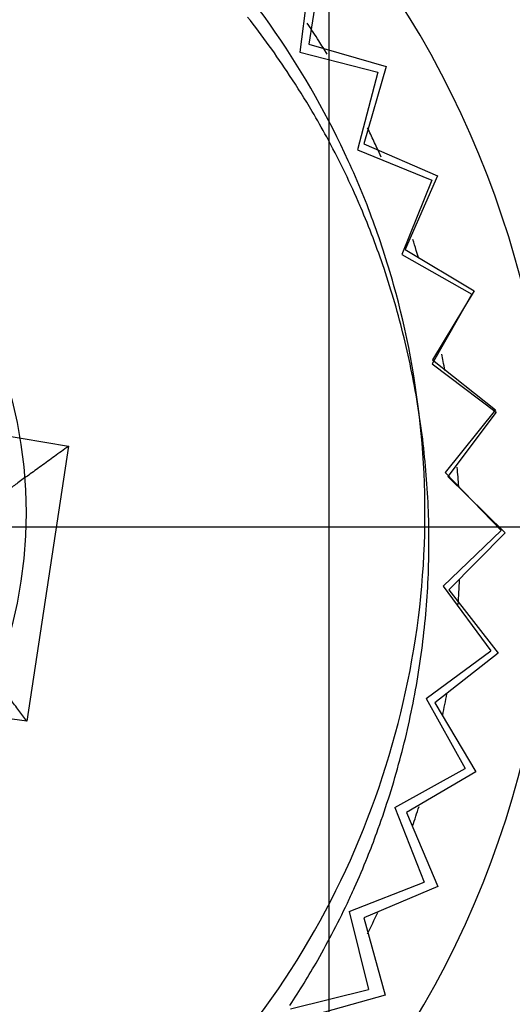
# Model space of a CAD drawing. Header units: inches. Extents: x 0.2 to 16.8, y 0.1 to 10.8.
# Tile 8 of 50: x 4.4012 to 4.4699, y 2.8605 to 2.9978. Entities that reach past the tile are written whole.
import ezdxf

# ---------------------------------------------------------------- set-up
doc = ezdxf.new("R2010")
doc.units = ezdxf.units.IN
doc.header["$LTSCALE"] = 0.935
doc.header["$MEASUREMENT"] = 0
doc.linetypes.add('CENTER', pattern=[0.6, 0.375, -0.075, 0.075, -0.075])
doc.layers.get('0').update_dxf_attribs({"linetype": 'CONTINUOUS'})
doc.layers.add('DEFAULT_1', color=7, linetype='CENTER')
doc.layers.add('DIMENSIONS', color=7, linetype='CONTINUOUS')
doc.styles.get("Standard").update_dxf_attribs({"font": 'txt', "width": 0.8})
doc.dimstyles.new('DIMSTYLE_1', dxfattribs={"dimtxt": 0.125, "dimasz": 0.18, "dimexe": 0.18, "dimexo": 0.0625, "dimgap": 0.09, "dimtad": 0, "dimtih": 1, "dimtoh": 1, "dimdec": 3, "dimzin": 4, "dimdsep": 46, "dimtxsty": 'STANDARD', "dimblk": '_FILLED', "dimblk1": '_FILLED', "dimblk2": '_FILLED', "dimcen": 0.09, "dimadec": 0, "dimazin": 0, "dimtp": 0.01, "dimtm": 0.01, "dimtfac": 1, "dimtdec": 3, "dimtofl": 0, "dimtmove": 0, "dimatfit": 3, "dimldrblk": '_FILLED', "dimfxl": 1, "dimtolj": 1, "dimtzin": 4, "dimarcsym": 0})

# ---------------------------------------------------------------- blocks, each defined once
blk = doc.blocks.new('*D10')
at = {"layer": 'DIMENSIONS', "color": 2, "linetype": 'CONTINUOUS'}
blk.add_line((4.4442647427, 3.8253862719), (4.4442647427, 2.1089820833), dxfattribs=at)
at = {"layer": 'DIMENSIONS', "color": 2, "linetype": 'CONTINUOUS', "width": 0.8}
for s, p in [(']', (4.5067647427, 1.9464820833)), ('15.19', (4.5067647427, 1.4464820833)), ('[', (4.5067647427, 1.3464820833)), ('.598', (4.5067647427, 0.8214820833)), ('2X ', (4.5067647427, 0.5214820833))]:
    blk.add_text(s, height=0.125, rotation=90, dxfattribs=at).set_placement(p)
blk = doc.blocks.new('_FILLED')
at = {"color": 0, "linetype": 'BYBLOCK'}
blk.add_solid([(0, 0), (-1, 0.1736111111), (-1, -0.1736111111)], dxfattribs=at)

msp = doc.modelspace()

# ---------------------------------------------------------------- linework, layer by layer
at = {"color": 6, "linetype": 'CONTINUOUS'}
for p, q in [((4.4431703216, 3.0054750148), (4.4414973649, 2.9944014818)), ((4.4414973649, 2.9944014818), (4.4522577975, 2.9912974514)), ((4.4522577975, 2.9912974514), (4.4491537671, 2.9805370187)), ((4.4491537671, 2.9805370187), (4.4594169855, 2.9760550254)), ((4.4594169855, 2.9760550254), (4.4549349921, 2.965791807)), ((4.4549349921, 2.965791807), (4.4645253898, 2.9600085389)), ((4.4645253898, 2.9600085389), (4.4587421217, 2.9504181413)), ((4.4587421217, 2.9504181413), (4.4674956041, 2.9434325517)), ((4.4674956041, 2.9434325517), (4.4605100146, 2.9346790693)), ((4.4605100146, 2.9346790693), (4.4682768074, 2.9266106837)), ((4.4682768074, 2.9266106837), (4.4602084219, 2.9188438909)), ((4.4602084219, 2.9188438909), (4.4668556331, 2.9098307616)), ((4.4578425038, 2.9031835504), (4.4668556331, 2.9098307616)), ((4.4578425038, 2.9031835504), (4.4632563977, 2.8933798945)), ((4.4534527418, 2.8879660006), (4.4632563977, 2.8933798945)), ((4.4534527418, 2.8879660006), (4.4575406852, 2.8775395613)), ((4.447114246, 2.8734516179), (4.4575406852, 2.8775395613)), ((4.447114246, 2.8734516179), (4.4498062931, 2.8625807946)), ((4.4389354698, 2.8598887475), (4.4498062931, 2.8625807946))]:
    msp.add_line(p, q, dxfattribs=at)
at = {"color": 7, "linetype": 'CONTINUOUS'}
for p, q in [((4.4416081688, 3.0044322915), (4.4402383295, 2.9933171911)), ((4.4402383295, 2.9933171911), (4.4510795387, 2.9905082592)), ((4.4510795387, 2.9905082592), (4.4482706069, 2.97966705)), ((4.4482706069, 2.97966705), (4.4586524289, 2.9754670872)), ((4.4586524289, 2.9754670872), (4.4544524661, 2.9650852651)), ((4.4544524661, 2.9650852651), (4.4641972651, 2.9595661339)), ((4.4641972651, 2.9595661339), (4.4586781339, 2.9498213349)), ((4.4586781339, 2.9498213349), (4.4676191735, 2.9430774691)), ((4.4676191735, 2.9430774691), (4.4608753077, 2.9341364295)), ((4.4608753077, 2.9341364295), (4.4688596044, 2.9262832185)), ((4.4688596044, 2.9262832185), (4.4610063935, 2.9182989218)), ((4.4610063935, 2.9182989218), (4.4678973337, 2.9094707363)), ((4.4678973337, 2.9094707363), (4.4590691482, 2.9025797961)), ((4.4590691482, 2.9025797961), (4.464748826, 2.8929276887)), ((4.464748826, 2.8929276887), (4.4550967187, 2.8872480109)), ((4.4550967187, 2.8872480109), (4.4594679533, 2.876937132)), ((4.4594679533, 2.876937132), (4.4491570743, 2.8725658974)), ((4.4491570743, 2.8725658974), (4.4521450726, 2.8617726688)), ((4.4521450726, 2.8617726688), (4.4413518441, 2.8587846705))]:
    msp.add_line(p, q, dxfattribs=at)
at = {"color": 9, "linetype": 'CONTINUOUS'}
for p, q in [((4.3821225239, 2.9427063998), (4.4079622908, 2.9383400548)), ((4.4079622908, 2.9383400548), (4.4021687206, 2.8999916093)), ((4.4021687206, 2.8999916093), (4.3761923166, 2.9034534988))]:
    msp.add_line(p, q, dxfattribs=at)
msp.add_circle((4.3395601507, 2.9290621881), 0.0624989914, dxfattribs=at)
at = {"color": 7, "linetype": 'CONTINUOUS'}
msp.add_arc((4.3403875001, 2.9275696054), 0.135, 323.357867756, 216.6362956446, dxfattribs=at)
at = {"color": 6, "linetype": 'CONTINUOUS'}
for points, knots in [([(4.3219166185, 2.812277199), (4.3345589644, 2.8103672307), (4.3630350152, 2.8102919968), (4.4089168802, 2.8289270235), (4.4449522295, 2.8677472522), (4.4577159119, 2.9084069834), (4.4579328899, 2.9390883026), (4.4547634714, 2.9566040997), (4.4507559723, 2.969266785), (4.4459449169, 2.9810762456), (4.4375026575, 2.9962524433), (4.4231651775, 3.0135525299), (4.398360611, 3.0337722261), (4.3740601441, 3.0433005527), (4.3572036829, 3.0458471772)], [0, 0, 0, 0, 0.125, 0.25, 0.375, 0.5, 0.5625, 0.625, 0.65625, 0.6875, 0.75, 0.8125, 0.875, 1, 1, 1, 1]), ([(4.4079622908, 2.9383400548), (4.4073113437, 2.9378686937), (4.4060370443, 2.9369464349), (4.4041905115, 2.9356088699), (4.4024921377, 2.9343788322), (4.4009895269, 2.9332924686), (4.3997126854, 2.9323599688), (4.3986415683, 2.9316085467), (4.3980317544, 2.9311189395), (4.3977505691, 2.9309147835)], [0, 0, 0, 0, 0.1909570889, 0.3737522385, 0.5417489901, 0.6892123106, 0.814303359, 0.9174374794, 1, 1, 1, 1]), ([(4.4021687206, 2.8999916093), (4.4017951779, 2.9004889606), (4.4010271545, 2.9015115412), (4.3998659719, 2.9030575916), (4.3987106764, 2.9045958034), (4.3976280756, 2.9060372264), (4.3966666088, 2.9073173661), (4.3958490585, 2.9084058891), (4.3951771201, 2.9093005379), (4.3947772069, 2.9098330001), (4.3946010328, 2.9100675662)], [0, 0, 0, 0, 0.1480806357, 0.3044615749, 0.4603186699, 0.6060654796, 0.7336286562, 0.8414655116, 0.9301606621, 1, 1, 1, 1])]:
    msp.add_open_spline(points, degree=3, knots=knots, dxfattribs=at)
at = {"color": 7, "linetype": 'CONTINUOUS'}
for points in [[(4.4388064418, 2.9900698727), (4.4369550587, 2.9928781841), (4.4349963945, 2.9955920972), (4.4329463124, 2.9982013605)], [(4.4428811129, 2.9948694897), (4.4423524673, 2.9957003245), (4.4418109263, 2.9965293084), (4.4412563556, 2.9973557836)], [(4.4440194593, 2.9930453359), (4.4436468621, 2.9936542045), (4.4432674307, 2.9942623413), (4.4428811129, 2.9948694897)], [(4.4419435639, 2.9850442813), (4.4409367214, 2.986750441), (4.4398899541, 2.9884263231), (4.4388064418, 2.9900698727)], [(4.4439664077, 2.9814759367), (4.4433117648, 2.9826793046), (4.4426371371, 2.9838689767), (4.4419435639, 2.9850442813)], [(4.4505482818, 2.9809051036), (4.4502627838, 2.9815151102), (4.4499707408, 2.9821260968), (4.4496720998, 2.9827378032)], [(4.4483700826, 2.9724697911), (4.4470301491, 2.9755462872), (4.445557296, 2.9785515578), (4.4439664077, 2.9814759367)], [(4.4487316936, 2.9716302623), (4.4486122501, 2.9719106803), (4.4484917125, 2.972190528), (4.4483700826, 2.9724697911)], [(4.4519674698, 2.9631130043), (4.4509981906, 2.9659990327), (4.449918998, 2.9688428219), (4.4487316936, 2.9716302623)], [(4.4564649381, 2.9656596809), (4.4563047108, 2.9661712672), (4.4561416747, 2.9666801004), (4.4559759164, 2.9671862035)], [(4.4568111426, 2.9645354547), (4.456697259, 2.9649116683), (4.4565818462, 2.9652864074), (4.4564649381, 2.9656596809)], [(4.4547569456, 2.9534862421), (4.4539608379, 2.9567335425), (4.4530302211, 2.9599486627), (4.4519674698, 2.9631130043)], [(4.4567399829, 2.9436625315), (4.4562151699, 2.9469568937), (4.455553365, 2.9502376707), (4.4547569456, 2.9534862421)], [(4.4602246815, 2.9501802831), (4.4601646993, 2.9505231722), (4.4601033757, 2.9508651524), (4.4600407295, 2.9512062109)], [(4.4604412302, 2.9489027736), (4.4603711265, 2.9493299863), (4.4602989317, 2.949755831), (4.4602246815, 2.9501802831)], [(4.4579047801, 2.933707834), (4.4576564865, 2.9370271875), (4.4572674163, 2.9403517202), (4.4567399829, 2.9436625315)], [(4.4623727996, 2.9327205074), (4.4623154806, 2.933614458), (4.462248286, 2.9345089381), (4.4621712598, 2.9354036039)], [(4.4582238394, 2.9236884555), (4.4582626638, 2.9270099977), (4.4581554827, 2.9303562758), (4.4579047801, 2.933707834)], [(4.4576660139, 2.9136786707), (4.4579945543, 2.9169807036), (4.4581844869, 2.9203217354), (4.4582238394, 2.9236884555)], [(4.4622962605, 2.9162623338), (4.4623816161, 2.9174131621), (4.4624505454, 2.9185680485), (4.4625025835, 2.919726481)], [(4.4562492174, 2.9037546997), (4.4568559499, 2.9070132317), (4.4573324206, 2.9103258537), (4.4576660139, 2.9136786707)], [(4.4540045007, 2.8939856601), (4.4548788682, 2.8971761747), (4.4556315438, 2.900437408), (4.4562492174, 2.9037546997)], [(4.4601514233, 2.9008374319), (4.4603528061, 2.9018233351), (4.4605427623, 2.9028143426), (4.4607209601, 2.9038100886)], [(4.4509551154, 2.8844367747), (4.4520893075, 2.8875353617), (4.4531105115, 2.8907235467), (4.4540045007, 2.8939856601)], [(4.4559415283, 2.8853693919), (4.4562521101, 2.8862762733), (4.4565533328, 2.8871900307), (4.4568448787, 2.8881103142)], [(4.4496494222, 2.8810323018), (4.450099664, 2.8821543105), (4.4505351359, 2.8832894), (4.4509551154, 2.8844367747)], [(4.4427152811, 2.8666801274), (4.4442708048, 2.8694057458), (4.4457420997, 2.872238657), (4.4471125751, 2.8751775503)], [(4.4496635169, 2.870366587), (4.4501488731, 2.8713374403), (4.4506237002, 2.8723200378), (4.4510874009, 2.8733143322)], [(4.4388456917, 2.8603709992), (4.4401834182, 2.8624055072), (4.4414760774, 2.8645087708), (4.4427152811, 2.8666801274)]]:
    msp.add_open_spline(points, degree=3, dxfattribs=at)
for points, knots in [([(4.4515791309, 2.9786432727), (4.4513822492, 2.9790871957), (4.4510428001, 2.9798403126), (4.4506933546, 2.9805951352), (4.4505482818, 2.9809051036)], [0, 0, 0, 0, 0.5896844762, 1, 1, 1, 1]), ([(4.4471125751, 2.8751775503), (4.4473607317, 2.8757097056), (4.4482384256, 2.8776297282), (4.4490723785, 2.8795943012), (4.4496494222, 2.8810323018)], [0, 0, 0, 0, 0.2789707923, 1, 1, 1, 1])]:
    msp.add_open_spline(points, degree=3, knots=knots, dxfattribs=at)
at = {"layer": 'DEFAULT_1', "color": 7, "linetype": 'CENTER'}
msp.add_line((4.3394063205, 2.9270844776), (4.5190873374, 2.9270844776), dxfattribs=at)

# ---------------------------------------------------------------- dimensions: what is measured, and where the dimension line sits
at = {"layer": 'DIMENSIONS', "color": 2, "linetype": 'CONTINUOUS'}
dim = msp.add_ordinate_dim(feature_location=(4.4442647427, 3.8253862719), offset=(0, -1.7164041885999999), dtype=1, origin=(3.8464063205, 6.5960844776), text='2X <>', dimstyle='DIMSTYLE_1', dxfattribs=at)
dim.commit()
dim.dimension.update_dxf_attribs({"geometry": '*D10', "text_midpoint": (4.4442647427, 1.2839820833)})

doc.saveas('drawing.dxf')
